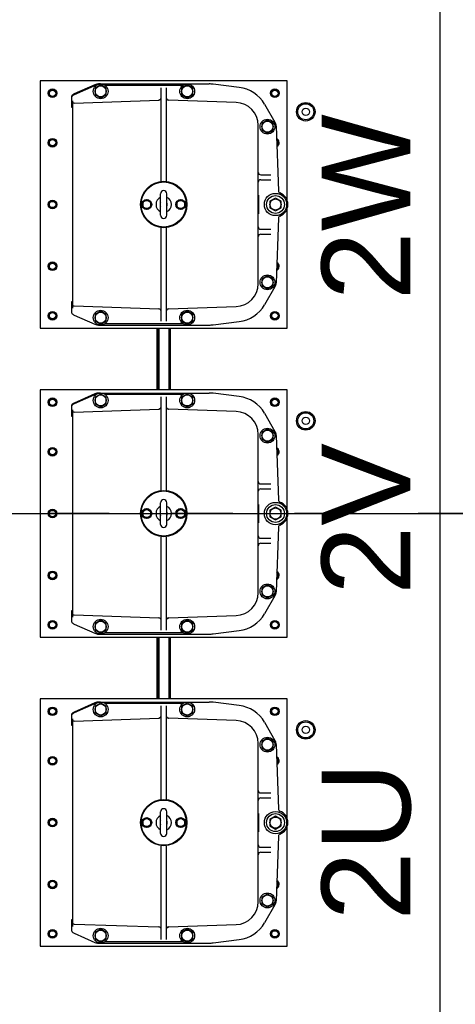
# Model space of a CAD drawing. Header units: metres. Extents: x 70279.8 to 70377.7, y 409251.8 to 409331.5.
# Tile 151 of 244: x 70322.5 to 70323.2, y 409316.4 to 409317.9. Entities that reach past the tile are written whole.
import ezdxf

# ---------------------------------------------------------------- set-up
doc = ezdxf.new("R2010")
doc.units = ezdxf.units.M
doc.linetypes.add('CENTER', pattern=[2, 1.25, -0.25, 0.25, -0.25])
doc.linetypes.add('HIDDEN', pattern=[0.2, 0.1, -0.1])
for name, color, linetype in [('DEFAULT_2', 7, 'HIDDEN'), ('PRT_AXIS', 7, 'Continuous'), ('PRT_BASE_FEATURES', 7, 'Continuous')]:
    doc.layers.add(name, color=color, linetype=linetype)
doc.styles.add('TEXTSTYLE_3', font='arial.ttf')

# ---------------------------------------------------------------- blocks, each defined once
blk = doc.blocks.new('Transformer_Top_20170130')
at = {"color": 7, "linetype": 'Continuous'}
for p, q in [((-700, 787), (-700, 387)), ((-300, 787), (-700, 787)), ((-300, 387), (-300, 787)), ((-200, 787), (-200, 387)), ((200, 787), (-200, 787)), ((200, 387), (200, 787)), ((700, 787), (300, 787)), ((300, 787), (300, 387)), ((700, 387), (700, 787)), ((-675.8, 736), (-657, 736)), ((-667.9, 734), (-332.1, 734)), ((-657, 736), (-657, 734)), ((-343, 734), (-343, 736)), ((-343, 736), (-324.2, 736)), ((-175.8, 736), (-157, 736)), ((-167.9, 734), (167.9, 734)), ((-157, 736), (-157, 734)), ((157, 734), (157, 736)), ((157, 736), (175.8, 736)), ((324.2, 736), (343, 736)), ((332.1, 734), (667.9, 734)), ((343, 736), (343, 734)), ((657, 736), (675.8, 736)), ((657, 734), (657, 736)), ((-678.8, 731.9), (-693.8, 698.3)), ((-664.1, 732.1), (-668.9, 594.9)), ((-335.9, 732.1), (-331.1, 594.9)), ((-306.2, 695.3), (-322.5, 731.9)), ((-306.2, 698.3), (-321.2, 731.9)), ((-178.8, 731.9), (-193.8, 698.3)), ((-164.1, 732.1), (-168.9, 594.9)), ((164.1, 732.1), (168.9, 594.9)), ((193.8, 695.3), (177.5, 731.9)), ((193.8, 698.3), (178.8, 731.9)), ((321.2, 731.9), (306.2, 698.3)), ((335.9, 732.1), (331.1, 594.9)), ((664.1, 732.1), (668.9, 594.9)), ((693.8, 695.3), (677.5, 731.9)), ((693.8, 698.3), (678.8, 731.9)), ((-695, 692.6), (-695, 689.6)), ((-695, 689), (-695, 513.6)), ((-688.2, 698), (-693.4, 689)), ((-693.4, 689), (-688.2, 680)), ((-677.8, 698), (-688.2, 698)), ((-672.6, 689), (-677.8, 698)), ((-677.8, 680), (-672.6, 689)), ((-322.2, 698), (-327.4, 689)), ((-327.4, 689), (-322.2, 680)), ((-311.8, 698), (-322.2, 698)), ((-306.6, 689), (-311.8, 698)), ((-311.8, 680), (-306.6, 689)), ((-305, 689.6), (-305, 692.6)), ((-305, 689), (-305, 513.6)), ((-195, 692.6), (-195, 689.6)), ((-195, 689), (-195, 513.6)), ((-188.2, 698), (-193.4, 689)), ((-193.4, 689), (-188.2, 680)), ((-177.8, 698), (-188.2, 698)), ((-172.6, 689), (-177.8, 698)), ((-177.8, 680), (-172.6, 689)), ((177.8, 698), (172.6, 689)), ((172.6, 689), (177.8, 680)), ((188.2, 698), (177.8, 698)), ((193.4, 689), (188.2, 698)), ((188.2, 680), (193.4, 689)), ((195, 689.6), (195, 692.6)), ((195, 689), (195, 513.6)), ((305, 692.6), (305, 689.6)), ((305, 689), (305, 513.6)), ((311.8, 698), (306.6, 689)), ((306.6, 689), (311.8, 680)), ((322.2, 698), (311.8, 698)), ((327.4, 689), (322.2, 698)), ((322.2, 680), (327.4, 689)), ((677.8, 698), (672.6, 689)), ((672.6, 689), (677.8, 680)), ((688.2, 698), (677.8, 698)), ((693.4, 689), (688.2, 698)), ((688.2, 680), (693.4, 689)), ((695, 689.6), (695, 692.6)), ((695, 689), (695, 513.6)), ((-693, 588.9), (-693, 682.4)), ((-688.2, 680), (-677.8, 680)), ((-322.2, 680), (-311.8, 680)), ((-307, 682.4), (-307, 588.9)), ((-193, 588.9), (-193, 682.4)), ((-188.2, 680), (-177.8, 680)), ((177.8, 680), (188.2, 680)), ((193, 682.4), (193, 588.9)), ((307, 588.9), (307, 682.4)), ((311.8, 680), (322.2, 680)), ((677.8, 680), (688.2, 680)), ((693, 682.4), (693, 588.9)), ((-503.8, 621), (-507.5, 614.5)), ((-507.5, 614.5), (-503.8, 608)), ((-496.2, 621), (-503.8, 621)), ((-503.8, 608), (-496.2, 608)), ((-492.5, 614.5), (-496.2, 621)), ((-496.2, 608), (-492.5, 614.5)), ((-3.8, 621), (-7.5, 614.5)), ((-7.5, 614.5), (-3.8, 608)), ((3.8, 621), (-3.8, 621)), ((-3.8, 608), (3.8, 608)), ((7.5, 614.5), (3.8, 621)), ((3.8, 608), (7.5, 614.5)), ((496.2, 621), (492.5, 614.5)), ((492.5, 614.5), (496.2, 608)), ((503.8, 621), (496.2, 621)), ((496.2, 608), (503.8, 608)), ((507.5, 614.5), (503.8, 621)), ((503.8, 608), (507.5, 614.5)), ((-688.9, 591), (-539.2, 591)), ((-517.5, 592), (-482.5, 592)), ((-460.8, 591), (-311.1, 591)), ((-200, 598), (-300, 598)), ((-200, 597), (-300, 597)), ((-200, 595), (-300, 595)), ((-294.5, 597), (-293.5, 598)), ((-188.9, 591), (-39.2, 591)), ((-17.5, 592), (17.5, 592)), ((39.2, 591), (188.9, 591)), ((300, 598), (200, 598)), ((300, 597), (200, 597)), ((300, 595), (200, 595)), ((293.5, 598), (294.5, 597)), ((311.1, 591), (460.8, 591)), ((482.5, 592), (517.5, 592)), ((539.2, 591), (688.9, 591)), ((-693, 585), (-693, 589)), ((-693, 555.6), (-693, 585.1)), ((-539.2, 583), (-688.9, 583)), ((-668.9, 579.1), (-665.1, 469.7)), ((-517.5, 582), (-482.5, 582)), ((-311.1, 583), (-460.8, 583)), ((-334.9, 469.7), (-331.1, 579.1)), ((-307, 589), (-307, 585)), ((-307, 585.1), (-307, 555.6)), ((-300, 578), (-200, 578)), ((-300, 576), (-200, 576)), ((-193, 585), (-193, 589)), ((-193, 555.6), (-193, 585.1)), ((-39.2, 583), (-188.9, 583)), ((-168.9, 579.1), (-165.1, 469.7)), ((-17.5, 582), (17.5, 582)), ((188.9, 583), (39.2, 583)), ((165.1, 469.7), (168.9, 579.1)), ((193, 589), (193, 585)), ((193, 585.1), (193, 555.6)), ((200, 578), (300, 578)), ((200, 576), (300, 576)), ((307, 585), (307, 589)), ((307, 555.6), (307, 585.1)), ((460.8, 583), (311.1, 583)), ((331.1, 579.1), (334.9, 469.7)), ((482.5, 582), (517.5, 582)), ((688.9, 583), (539.2, 583)), ((665.1, 469.7), (668.9, 579.1)), ((693, 589), (693, 585)), ((693, 585.1), (693, 555.6)), ((-688.2, 558), (-693.4, 549)), ((-677.8, 558), (-688.2, 558)), ((-672.6, 549), (-677.8, 558)), ((-503.8, 566), (-507.5, 559.5)), ((-507.5, 559.5), (-503.8, 553)), ((-496.2, 566), (-503.8, 566)), ((-492.5, 559.5), (-496.2, 566)), ((-496.2, 553), (-492.5, 559.5)), ((-322.2, 558), (-327.4, 549)), ((-311.8, 558), (-322.2, 558)), ((-306.6, 549), (-311.8, 558)), ((-188.2, 558), (-193.4, 549)), ((-177.8, 558), (-188.2, 558)), ((-172.6, 549), (-177.8, 558)), ((-3.8, 566), (-7.5, 559.5)), ((-7.5, 559.5), (-3.8, 553)), ((3.8, 566), (-3.8, 566)), ((7.5, 559.5), (3.8, 566)), ((3.8, 553), (7.5, 559.5)), ((177.8, 558), (172.6, 549)), ((188.2, 558), (177.8, 558)), ((193.4, 549), (188.2, 558)), ((311.8, 558), (306.6, 549)), ((322.2, 558), (311.8, 558)), ((327.4, 549), (322.2, 558)), ((496.2, 566), (492.5, 559.5)), ((492.5, 559.5), (496.2, 553)), ((503.8, 566), (496.2, 566)), ((507.5, 559.5), (503.8, 566)), ((503.8, 553), (507.5, 559.5)), ((677.8, 558), (672.6, 549)), ((688.2, 558), (677.8, 558)), ((693.4, 549), (688.2, 558)), ((-693.4, 549), (-688.2, 540)), ((-677.8, 540), (-672.6, 549)), ((-503.8, 553), (-496.2, 553)), ((-327.4, 549), (-322.2, 540)), ((-311.8, 540), (-306.6, 549)), ((-193.4, 549), (-188.2, 540)), ((-177.8, 540), (-172.6, 549)), ((-3.8, 553), (3.8, 553)), ((172.6, 549), (177.8, 540)), ((188.2, 540), (193.4, 549)), ((306.6, 549), (311.8, 540)), ((322.2, 540), (327.4, 549)), ((496.2, 553), (503.8, 553)), ((672.6, 549), (677.8, 540)), ((688.2, 540), (693.4, 549)), ((-688.2, 540), (-677.8, 540)), ((-322.2, 540), (-311.8, 540)), ((-188.2, 540), (-177.8, 540)), ((177.8, 540), (188.2, 540)), ((311.8, 540), (322.2, 540)), ((677.8, 540), (688.2, 540)), ((-694.6, 506.9), (-689.4, 464.7)), ((-310.6, 464.7), (-305.4, 506.9)), ((-194.6, 506.9), (-189.4, 464.7)), ((189.4, 464.7), (194.6, 506.9)), ((305.4, 506.9), (310.6, 464.7)), ((689.4, 464.7), (694.6, 506.9)), ((-628.1, 434), (-371.9, 434)), ((-537, 433.5), (-537.4, 432.8)), ((-514.9, 433.5), (-514.9, 434)), ((-498.8, 433.5), (-514.9, 433.5)), ((-511.9, 433.5), (-511.9, 434)), ((-504.6, 433.5), (-504.6, 434)), ((-501.2, 433.5), (-501.2, 434)), ((-501, 433.5), (-501, 434)), ((-498.5, 433.5), (-498.5, 434)), ((-485.1, 433.5), (-498.5, 433.5)), ((-485.1, 434), (-485.1, 433.5)), ((-449, 433.5), (-449.4, 432.8)), ((-128.1, 434), (128.1, 434)), ((-37, 433.5), (-37.4, 432.8)), ((-14.9, 433.5), (-14.9, 434)), ((1.2, 433.5), (-14.9, 433.5)), ((-11.9, 433.5), (-11.9, 434)), ((-4.6, 433.5), (-4.6, 434)), ((-1.2, 433.5), (-1.2, 434)), ((-1, 433.5), (-1, 434)), ((1.5, 433.5), (1.5, 434)), ((14.9, 433.5), (1.5, 433.5)), ((14.9, 434), (14.9, 433.5)), ((51, 433.5), (50.6, 432.8)), ((371.9, 434), (628.1, 434)), ((463, 433.5), (462.6, 432.8)), ((485.1, 433.5), (485.1, 434)), ((501.2, 433.5), (485.1, 433.5)), ((488.1, 433.5), (488.1, 434)), ((495.4, 433.5), (495.4, 434)), ((498.8, 433.5), (498.8, 434)), ((499, 433.5), (499, 434)), ((501.5, 433.5), (501.5, 434)), ((514.9, 433.5), (501.5, 433.5)), ((514.9, 434), (514.9, 433.5)), ((551, 433.5), (550.6, 432.8)), ((-633, 406.9), (-662.3, 423.8)), ((-631.2, 428), (-636.4, 419)), ((-636.4, 419), (-631.2, 410)), ((-620.8, 428), (-631.2, 428)), ((-615.6, 419), (-620.8, 428)), ((-620.8, 410), (-615.6, 419)), ((-548, 430), (-548, 413.5)), ((-540, 430), (-540, 413.5)), ((-505.2, 415), (-510.4, 406)), ((-494.8, 415), (-505.2, 415)), ((-489.6, 406), (-494.8, 415)), ((-460, 430), (-460, 413.5)), ((-452, 430), (-452, 413.5)), ((-379.2, 428), (-384.4, 419)), ((-384.4, 419), (-379.2, 410)), ((-368.8, 428), (-379.2, 428)), ((-363.6, 419), (-368.8, 428)), ((-368.8, 410), (-363.6, 419)), ((-337.7, 423.8), (-367, 406.9)), ((-133, 406.9), (-162.3, 423.8)), ((-131.2, 428), (-136.4, 419)), ((-136.4, 419), (-131.2, 410)), ((-120.8, 428), (-131.2, 428)), ((-115.6, 419), (-120.8, 428)), ((-120.8, 410), (-115.6, 419)), ((-48, 430), (-48, 413.5)), ((-40, 430), (-40, 413.5)), ((-5.2, 415), (-10.4, 406)), ((5.2, 415), (-5.2, 415)), ((10.4, 406), (5.2, 415)), ((40, 430), (40, 413.5)), ((48, 430), (48, 413.5)), ((120.8, 428), (115.6, 419)), ((115.6, 419), (120.8, 410)), ((131.2, 428), (120.8, 428)), ((136.4, 419), (131.2, 428)), ((131.2, 410), (136.4, 419)), ((162.3, 423.8), (133, 406.9)), ((367, 406.9), (337.7, 423.8)), ((368.8, 428), (363.6, 419)), ((363.6, 419), (368.8, 410)), ((379.2, 428), (368.8, 428)), ((384.4, 419), (379.2, 428)), ((379.2, 410), (384.4, 419)), ((452, 430), (452, 413.5)), ((460, 430), (460, 413.5)), ((494.8, 415), (489.6, 406)), ((505.2, 415), (494.8, 415)), ((510.4, 406), (505.2, 415)), ((540, 430), (540, 413.5)), ((548, 430), (548, 413.5)), ((620.8, 428), (615.6, 419)), ((615.6, 419), (620.8, 410)), ((631.2, 428), (620.8, 428)), ((636.4, 419), (631.2, 428)), ((631.2, 410), (636.4, 419)), ((662.3, 423.8), (633, 406.9)), ((-631.2, 410), (-620.8, 410)), ((-522.3, 401.4), (-626.5, 405)), ((-510.4, 406), (-505.2, 397)), ((-494.8, 397), (-489.6, 406)), ((-373.5, 405), (-477.7, 401.4)), ((-379.2, 410), (-368.8, 410)), ((-131.2, 410), (-120.8, 410)), ((-22.3, 401.4), (-126.5, 405)), ((-10.4, 406), (-5.2, 397)), ((5.2, 397), (10.4, 406)), ((126.5, 405), (22.3, 401.4)), ((120.8, 410), (131.2, 410)), ((368.8, 410), (379.2, 410)), ((477.7, 401.4), (373.5, 405)), ((489.6, 406), (494.8, 397)), ((505.2, 397), (510.4, 406)), ((626.5, 405), (522.3, 401.4)), ((620.8, 410), (631.2, 410)), ((-700, 387), (-505.7, 387)), ((-505.2, 397), (-494.8, 397)), ((-494.3, 387), (-300, 387)), ((-200, 387), (-5.7, 387)), ((-5.2, 397), (5.2, 397)), ((5.7, 387), (200, 387)), ((300, 387), (494.3, 387)), ((494.8, 397), (505.2, 397)), ((505.7, 387), (700, 387)), ((-1208.6, 139.5), (1900.7, 139.5))]:
    blk.add_line(p, q, dxfattribs=at)
for points in [[(-331.1, 594.9), (-330.9, 594.3), (-330.5, 593.9), (-329.9, 593.5)], [(168.9, 594.9), (169.1, 594.3), (169.5, 593.9), (170.1, 593.5)], [(668.9, 594.9), (669.1, 594.3), (669.5, 593.9), (670.1, 593.5)], [(-668.9, 579.1), (-669.1, 579.7), (-669.5, 580.1), (-670.1, 580.5)], [(-329.9, 580.5), (-330.5, 580.1), (-330.9, 579.7), (-331.1, 579.1)], [(-168.9, 579.1), (-169.1, 579.7), (-169.5, 580.1), (-170.1, 580.5)], [(170.1, 580.5), (169.5, 580.1), (169.1, 579.7), (168.9, 579.1)], [(331.1, 579.1), (330.9, 579.7), (330.5, 580.1), (329.9, 580.5)], [(670.1, 580.5), (669.5, 580.1), (669.1, 579.7), (668.9, 579.1)], [(-550.6, 432.8), (-551, 433.5), (-551.5, 433.9)], [(-536, 434), (-536.5, 433.9), (-537, 433.5)], [(-462.6, 432.8), (-463, 433.5), (-463.5, 433.9)], [(-448, 434), (-448.5, 433.9), (-449, 433.5)], [(-50.6, 432.8), (-51, 433.5), (-51.5, 433.9)], [(-36, 434), (-36.5, 433.9), (-37, 433.5)], [(37.4, 432.8), (37, 433.5), (36.5, 433.9)], [(52, 434), (51.5, 433.9), (51, 433.5)], [(449.4, 432.8), (449, 433.5), (448.5, 433.9)], [(464, 434), (463.5, 433.9), (463, 433.5)], [(537.4, 432.8), (537, 433.5), (536.5, 433.9)], [(552, 434), (551.5, 433.9), (551, 433.5)]]:
    blk.add_lwpolyline(points, dxfattribs=at)
for centre, radius in [((-683, 689), 12), ((-317, 689), 12), ((-183, 689), 12), ((183, 689), 12), ((317, 689), 12), ((683, 689), 12), ((-683, 689), 9), ((-317, 689), 9), ((-183, 689), 9), ((183, 689), 9), ((317, 689), 9), ((683, 689), 9), ((-500, 587), 37.5), ((-500, 587), 36.5), ((-500, 614.5), 8), ((0, 587), 37.5), ((0, 587), 36.5), ((0, 614.5), 8), ((500, 587), 37.5), ((500, 587), 36.5), ((500, 614.5), 8), ((-500, 614.5), 6.5), ((0, 614.5), 6.5), ((500, 614.5), 6.5), ((-683, 549), 12), ((-683, 549), 9), ((-500, 559.5), 8), ((-500, 559.5), 6.5), ((-317, 549), 12), ((-317, 549), 9), ((-183, 549), 12), ((-183, 549), 9), ((0, 559.5), 8), ((0, 559.5), 6.5), ((183, 549), 12), ((183, 549), 9), ((317, 549), 12), ((317, 549), 9), ((500, 559.5), 8), ((500, 559.5), 6.5), ((683, 549), 12), ((683, 549), 9), ((-626, 419), 12), ((-374, 419), 12), ((-126, 419), 12), ((126, 419), 12), ((374, 419), 12), ((626, 419), 12), ((-626, 419), 9), ((-500, 406), 18), ((-500, 406), 14.5), ((-500, 406), 9), ((-374, 419), 9), ((-126, 419), 9), ((0, 406), 18), ((0, 406), 14.5), ((0, 406), 9), ((126, 419), 9), ((374, 419), 9), ((500, 406), 18), ((500, 406), 14.5), ((500, 406), 9), ((626, 419), 9), ((-350, 357), 15), ((-350, 357), 13), ((150, 357), 15), ((150, 357), 13), ((650, 357), 15), ((650, 357), 13), ((-350, 357), 6), ((150, 357), 6), ((650, 357), 6)]:
    blk.add_circle(centre, radius, dxfattribs=at)
for centre, radius, start, end in [((-667.9, 727), 12, 131.4096, 156), ((-660.1, 732), 4, 150, 178), ((-339.9, 732), 4, 2, 30), ((-333.5, 727), 12, 24, 48.5904), ((-332.1, 727), 12, 24, 48.5806), ((-167.9, 727), 12, 131.4096, 156), ((-160.1, 732), 4, 150, 178), ((160.1, 732), 4, 2, 30), ((166.5, 727), 12, 24, 48.5904), ((167.9, 727), 12, 24, 48.5806), ((332.1, 727), 12, 131.4096, 156), ((339.9, 732), 4, 150, 178), ((660.1, 732), 4, 2, 30), ((666.5, 727), 12, 24, 48.5904), ((667.9, 727), 12, 24, 48.5806), ((-681, 692.6), 14, 156, 180), ((-319, 692.6), 14, 0, 24), ((-319, 689.6), 14, 0.5714, 24), ((-181, 692.6), 14, 156, 180), ((181, 692.6), 14, 0, 24), ((181, 689.6), 14, 0.5714, 24), ((319, 692.6), 14, 156, 180), ((681, 692.6), 14, 0, 24), ((681, 689.6), 14, 0.5714, 24), ((-672.9, 595), 4, 270, 358), ((-539.2, 595), 4, 270, 296.1287), ((-517.5, 587), 5, 90, 270), ((-500, 587), 12.5, 23.4343, 156.5657), ((-500, 587), 5.8, 59.6636, 120.2312), ((-482.5, 587), 5, 270, 90), ((-460.8, 595), 4, 243.874, 270), ((-327.1, 595), 4, 182, 270), ((-172.9, 595), 4, 270, 358), ((-39.2, 595), 4, 270, 296.1287), ((-17.5, 587), 5, 90, 270), ((0, 587), 12.5, 23.4343, 156.5657), ((0, 587), 5.8, 59.6636, 120.2312), ((17.5, 587), 5, 270, 90), ((39.2, 595), 4, 243.874, 270), ((172.9, 595), 4, 182, 270), ((327.1, 595), 4, 270, 358), ((460.8, 595), 4, 270, 296.1287), ((482.5, 587), 5, 90, 270), ((500, 587), 12.5, 23.4343, 156.5657), ((500, 587), 5.8, 59.6636, 120.2312), ((517.5, 587), 5, 270, 90), ((539.2, 595), 4, 243.874, 270), ((672.9, 595), 4, 182, 270), ((-672.9, 579), 4, 2, 90), ((-539.2, 579), 4, 63.874, 90), ((-500, 587), 12.5, 203.4343, 336.5657), ((-500, 587), 5.8, 239.6636, 300.2312), ((-460.8, 579), 4, 90, 116.1287), ((-327.1, 579), 4, 90, 178), ((-172.9, 579), 4, 2, 90), ((-39.2, 579), 4, 63.874, 90), ((0, 587), 12.5, 203.4343, 336.5657), ((0, 587), 5.8, 239.6636, 300.2312), ((39.2, 579), 4, 90, 116.1287), ((172.9, 579), 4, 90, 178), ((327.1, 579), 4, 2, 90), ((460.8, 579), 4, 63.874, 90), ((500, 587), 12.5, 203.4343, 336.5657), ((500, 587), 5.8, 239.6636, 300.2312), ((539.2, 579), 4, 90, 116.1287), ((672.9, 579), 4, 90, 178), ((-640, 513.6), 55, 180, 187), ((-360, 513.6), 55, 353, 0), ((-140, 513.6), 55, 180, 187), ((140, 513.6), 55, 353, 0), ((360, 513.6), 55, 180, 187), ((640, 513.6), 55, 353, 0), ((-634.8, 471.4), 55, 187, 240), ((-628.1, 471), 37, 182, 270), ((-371.9, 471), 37, 270, 358), ((-365.2, 471.4), 55, 300, 353), ((-134.8, 471.4), 55, 187, 240), ((-128.1, 471), 37, 182, 270), ((128.1, 471), 37, 270, 358), ((134.8, 471.4), 55, 300, 353), ((365.2, 471.4), 55, 187, 240), ((371.9, 471), 37, 182, 270), ((628.1, 471), 37, 270, 358), ((634.8, 471.4), 55, 300, 353), ((-552, 430), 4, 0, 90), ((-536, 430), 4, 90, 180), ((-464, 430), 4, 0, 90), ((-448, 430), 4, 90, 180), ((-52, 430), 4, 0, 90), ((-36, 430), 4, 90, 180), ((36, 430), 4, 0, 90), ((52, 430), 4, 90, 180), ((448, 430), 4, 0, 90), ((464, 430), 4, 90, 180), ((536, 430), 4, 0, 90), ((552, 430), 4, 90, 180), ((-626, 419), 14, 240, 268), ((-522.4, 397.4), 4, 21.0719, 88), ((-500, 406), 20, 201.0719, 338.9281), ((-477.6, 397.4), 4, 92, 158.9281), ((-374, 419), 14, 272, 300), ((-126, 419), 14, 240, 268), ((-22.4, 397.4), 4, 21.0719, 88), ((0, 406), 20, 201.0719, 338.9281), ((22.4, 397.4), 4, 92, 158.9281), ((126, 419), 14, 272, 300), ((374, 419), 14, 240, 268), ((477.6, 397.4), 4, 21.0719, 88), ((500, 406), 20, 201.0719, 338.9281), ((522.4, 397.4), 4, 92, 158.9281), ((626, 419), 14, 272, 300)]:
    blk.add_arc(centre, radius, start, end, dxfattribs=at)
at = {"layer": 'DEFAULT_2', "color": 7, "linetype": 'HIDDEN'}
for centre in [(-680, 767), (-600, 767), (-500, 767), (-400, 767), (-320, 767), (-180, 767), (-100, 767), (0, 767), (100, 767), (180, 767), (320, 767), (400, 767), (500, 767), (600, 767), (680, 767), (-680, 407), (-320, 407), (-180, 407), (180, 407), (320, 407), (680, 407)]:
    blk.add_circle(centre, 6, dxfattribs=at)
for centre, start, end in [((-600, 407), 207.0695, 328.9348), ((-400, 407), 211.0652, 332.9305), ((-100, 407), 207.0695, 328.9348), ((100, 407), 211.0652, 332.9305), ((400, 407), 207.0695, 328.9348), ((600, 407), 211.0652, 332.9305)]:
    blk.add_arc(centre, 6, start, end, dxfattribs=at)
at = {"layer": 'PRT_AXIS', "color": 7, "linetype": 'Continuous'}
for centre, radius in [((-680, 767), 7), ((-680, 767), 6.5), ((-680, 767), 5.1), ((-600, 767), 7), ((-600, 767), 6.5), ((-600, 767), 5.1), ((-500, 767), 7), ((-500, 767), 6.5), ((-500, 767), 5.1), ((-400, 767), 7), ((-400, 767), 6.5), ((-400, 767), 5.1), ((-320, 767), 7), ((-320, 767), 6.5), ((-320, 767), 5.1), ((-180, 767), 7), ((-180, 767), 6.5), ((-180, 767), 5.1), ((-100, 767), 7), ((-100, 767), 6.5), ((-100, 767), 5.1), ((0, 767), 7), ((0, 767), 6.5), ((0, 767), 5.1), ((100, 767), 7), ((100, 767), 6.5), ((100, 767), 5.1), ((180, 767), 7), ((180, 767), 6.5), ((180, 767), 5.1), ((320, 767), 7), ((320, 767), 6.5), ((320, 767), 5.1), ((400, 767), 7), ((400, 767), 6.5), ((400, 767), 5.1), ((500, 767), 7), ((500, 767), 6.5), ((500, 767), 5.1), ((600, 767), 7), ((600, 767), 6.5), ((600, 767), 5.1), ((680, 767), 7), ((680, 767), 6.5), ((680, 767), 5.1), ((-680, 407), 7), ((-680, 407), 6.5), ((-680, 407), 5.1), ((-320, 407), 7), ((-320, 407), 6.5), ((-320, 407), 5.1), ((-180, 407), 7), ((-180, 407), 6.5), ((-180, 407), 5.1), ((180, 407), 7), ((180, 407), 6.5), ((180, 407), 5.1), ((320, 407), 7), ((320, 407), 6.5), ((320, 407), 5.1), ((680, 407), 7), ((680, 407), 6.5), ((680, 407), 5.1)]:
    blk.add_circle(centre, radius, dxfattribs=at)
for centre, radius, start, end in [((-600, 407), 7, 202.6172, 333.0681), ((-600, 407), 6.5, 204.9828, 331.0166), ((-600, 407), 5.1, 213.3709, 322.8797), ((-400, 407), 7, 206.9319, 337.3828), ((-400, 407), 6.5, 208.9834, 335.0172), ((-400, 407), 5.1, 217.1203, 326.6291), ((-100, 407), 7, 202.6172, 333.0681), ((-100, 407), 6.5, 204.9828, 331.0166), ((-100, 407), 5.1, 213.3709, 322.8797), ((100, 407), 7, 206.9319, 337.3828), ((100, 407), 6.5, 208.9834, 335.0172), ((100, 407), 5.1, 217.1203, 326.6291), ((400, 407), 7, 202.6172, 333.0681), ((400, 407), 6.5, 204.9828, 331.0166), ((400, 407), 5.1, 213.3709, 322.8797), ((600, 407), 7, 206.9319, 337.3828), ((600, 407), 6.5, 208.9834, 335.0172), ((600, 407), 5.1, 217.1203, 326.6291)]:
    blk.add_arc(centre, radius, start, end, dxfattribs=at)
at = {"layer": 'PRT_BASE_FEATURES', "color": 7, "linetype": 'CENTER'}
blk.add_line((0, -2524.8), (0, 2438.3), dxfattribs=at)
at = {"color": 7, "linetype": 'Continuous', "style": 'TEXTSTYLE_3'}
for s, p in [('2U', (-658.4, 187.6)), ('2V', (-131.5, 187.6)), ('2W', (345, 187.6))]:
    blk.add_text(s, height=143.75, dxfattribs=at).set_placement(p)

msp = doc.modelspace()

# ---------------------------------------------------------------- linework, layer by layer
msp.add_line((70319.15, 409317.15), (70326.435, 409317.15))

# ---------------------------------------------------------------- block references
at = {"xscale": 0.001, "yscale": 0.001, "zscale": 0.001, "rotation": 90}
msp.add_blockref('Transformer_Top_20170130', (70323.3, 409317.15), dxfattribs=at)

doc.saveas('drawing.dxf')
